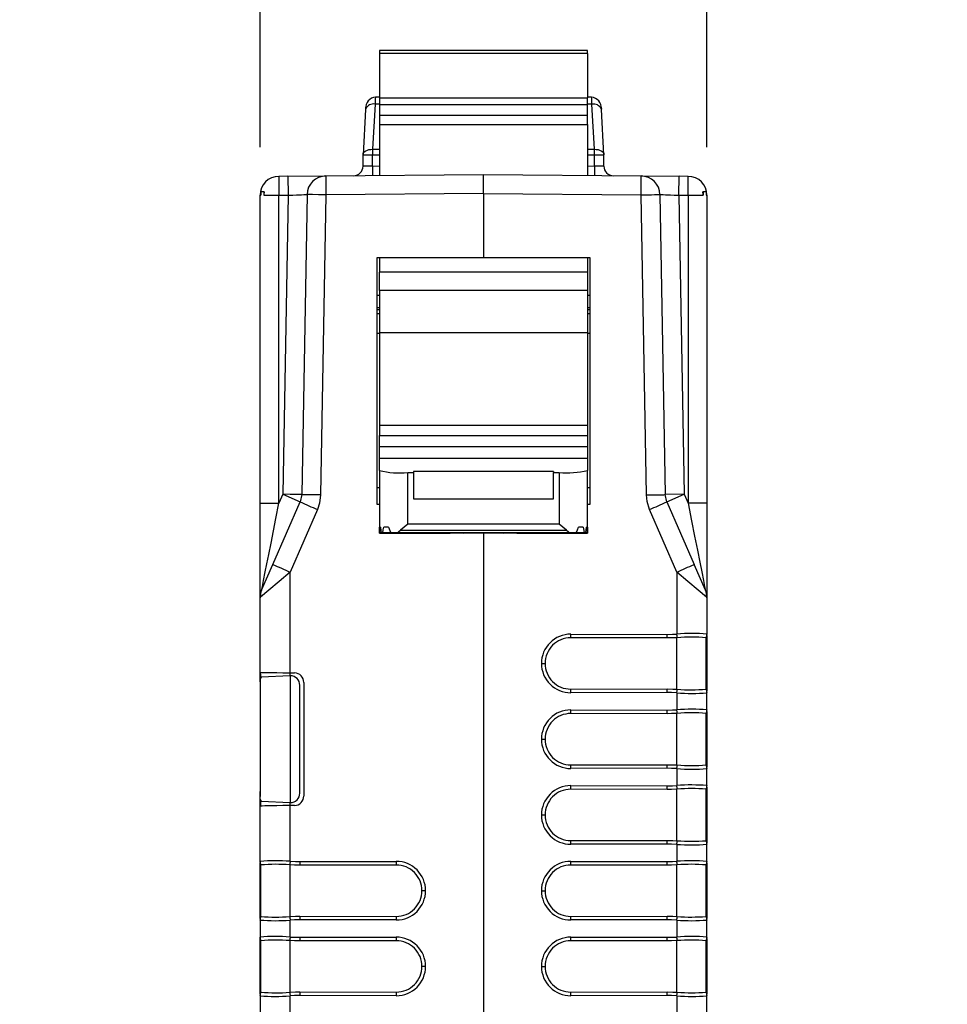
# Model space of a CAD drawing. Header units: millimetres. Extents: x 0 to 559, y 0 to 432.
# Tile 9 of 25: x 120 to 169, y 322 to 374. Entities that reach past the tile are written whole.
import ezdxf

# ---------------------------------------------------------------- set-up
doc = ezdxf.new("R2010")
doc.units = ezdxf.units.MM
doc.header["$LTSCALE"] = 2
doc.layers.add('DIMENSIONS', color=140, linetype='Continuous', lineweight=25)
doc.styles.add('SLDTEXTSTYLE0', font='TXT', dxfattribs={"width": 0.7})
doc.dimstyles.new('SLDDIMSTYLE1', dxfattribs={"dimtxt": 4.316016, "dimasz": 6.604, "dimexe": 0, "dimexo": 0.0625, "dimgap": 1.079004, "dimtad": 0, "dimtih": 1, "dimtoh": 1, "dimdec": 1, "dimrnd": 1e-09, "dimzin": 12, "dimdsep": 46, "dimtxsty": 'SLDTEXTSTYLE0', "dimsah": 1, "dimcen": 0.09, "dimadec": 0, "dimazin": 3, "dimtfac": 1, "dimtdec": 1, "dimtmove": 0, "dimatfit": 0, "dimfxl": 0, "dimfrac": 2, "dimtolj": 1, "dimtzin": 12, "dimarcsym": 0})

# ---------------------------------------------------------------- blocks, each defined once
blk = doc.blocks.new('_D_2')
at = {"layer": 'DIMENSIONS'}
for p, q in [((133.019, 367.697), (133.019, 388.359)), ((156.629, 367.697), (156.629, 388.359)), ((133.019, 382.009), (120.319, 382.009)), ((138.412, 382.009), (136.962, 382.009)), ((136.962, 382.009), (136.962, 375.149)), ((151.237, 382.009), (152.686, 382.009)), ((152.686, 382.009), (152.686, 375.149)), ((156.629, 382.009), (169.329, 382.009)), ((136.962, 375.149), (138.412, 375.149)), ((152.686, 375.149), (151.237, 375.149))]:
    blk.add_line(p, q, dxfattribs=at)
for points in [[(133.019, 382.009), (126.415, 383.025), (126.415, 380.993)], [(156.629, 382.009), (163.233, 380.993), (163.233, 383.025)]]:
    blk.add_solid(points, dxfattribs=at)
at = {"layer": 'DIMENSIONS', "char_height": 4.2333, "attachment_point": 1, "style": 'SLDTEXTSTYLE0'}
for s, insert in [('23.6', (138.412, 388.432)), ('0.93', (138.412, 380.606))]:
    blk.add_mtext(s, dxfattribs=dict(at, insert=insert))

msp = doc.modelspace()

# ---------------------------------------------------------------- linework, layer by layer
for p, q in [((150.324, 372.796), (139.324, 372.796)), ((139.324, 372.796), (139.324, 372.651)), ((150.324, 372.651), (139.324, 372.651)), ((139.324, 372.651), (139.324, 370.307)), ((150.324, 372.651), (150.324, 372.796)), ((150.324, 372.651), (150.324, 370.307)), ((139.121, 370.349), (139.117, 370.336)), ((139.121, 370.349), (139.324, 370.349)), ((139.324, 370.307), (150.324, 370.307)), ((139.324, 370.307), (139.324, 369.954)), ((150.324, 370.349), (150.528, 370.349)), ((150.324, 369.954), (150.324, 370.307)), ((139.093, 369.97), (138.961, 367.585)), ((139.324, 369.97), (139.093, 369.97)), ((139.324, 369.954), (150.324, 369.954)), ((139.324, 369.954), (139.324, 369.391)), ((150.555, 369.97), (150.324, 369.97)), ((150.324, 369.391), (150.324, 369.954)), ((150.688, 367.585), (150.555, 369.97)), ((138.594, 369.687), (138.462, 367.302)), ((139.324, 369.391), (150.324, 369.391)), ((139.324, 369.391), (139.324, 368.888)), ((150.324, 368.888), (150.324, 369.391)), ((151.187, 367.302), (151.055, 369.687)), ((139.324, 368.888), (150.324, 368.888)), ((139.324, 368.888), (139.324, 366.204)), ((150.324, 368.888), (150.324, 366.204)), ((138.961, 367.274), (138.461, 367.274)), ((138.461, 366.692), (138.461, 367.274)), ((138.961, 367.585), (138.961, 367.274)), ((138.961, 367.585), (139.324, 367.585)), ((138.961, 366.701), (138.961, 367.274)), ((139.324, 367.274), (138.961, 367.274)), ((150.324, 367.585), (150.688, 367.585)), ((150.688, 367.274), (150.324, 367.274)), ((150.688, 367.274), (150.688, 367.585)), ((150.688, 366.701), (150.688, 367.274)), ((151.188, 367.274), (150.688, 367.274)), ((151.188, 366.687), (151.188, 367.274)), ((138.961, 366.701), (139.324, 366.704)), ((138.961, 366.701), (138.965, 366.201)), ((150.324, 366.704), (150.688, 366.701)), ((150.688, 366.701), (150.683, 366.201)), ((134.493, 366.162), (134.011, 366.157)), ((134.011, 366.157), (134.019, 365.157)), ((134.493, 366.162), (136.494, 366.179)), ((134.493, 366.162), (134.502, 365.162)), ((136.494, 366.179), (144.824, 366.252)), ((144.824, 366.252), (153.155, 366.179)), ((153.155, 366.179), (155.155, 366.162)), ((155.147, 365.162), (155.155, 366.162)), ((155.638, 366.157), (155.155, 366.162)), ((155.629, 365.157), (155.638, 366.157)), ((133.019, 365.157), (133.057, 365.157)), ((133.019, 348.893), (133.019, 365.157)), ((133.219, 365.339), (133.057, 365.339)), ((133.057, 365.339), (133.057, 365.157)), ((133.219, 365.339), (133.219, 365.157)), ((133.24, 365.339), (133.219, 365.339)), ((133.219, 365.157), (134.019, 365.157)), ((134.019, 365.157), (134.502, 365.162)), ((134.019, 348.893), (134.019, 365.157)), ((134.502, 365.162), (134.226, 349.365)), ((135.503, 365.196), (135.226, 349.348)), ((136.494, 365.179), (136.217, 349.331)), ((144.824, 365.252), (136.494, 365.179)), ((144.824, 365.252), (153.155, 365.179)), ((144.824, 365.252), (144.824, 361.874)), ((153.431, 349.331), (153.155, 365.179)), ((154.146, 365.196), (154.423, 349.348)), ((155.147, 365.162), (155.422, 349.365)), ((155.147, 365.162), (155.629, 365.157)), ((155.629, 365.157), (155.629, 348.893)), ((155.629, 365.157), (156.429, 365.157)), ((156.429, 365.339), (156.408, 365.339)), ((156.429, 365.339), (156.429, 365.157)), ((156.591, 365.339), (156.429, 365.339)), ((156.591, 365.339), (156.591, 365.157)), ((156.591, 365.157), (156.629, 365.157)), ((156.629, 365.157), (156.629, 348.893)), ((139.209, 361.874), (144.824, 361.874)), ((139.209, 348.834), (139.209, 361.874)), ((139.324, 361.874), (139.324, 361.1)), ((144.824, 361.874), (150.439, 361.874)), ((150.324, 361.874), (150.324, 361.1)), ((150.439, 361.874), (150.439, 348.834)), ((150.324, 361.1), (139.324, 361.1)), ((139.324, 360.134), (139.324, 361.1)), ((150.324, 361.1), (150.324, 360.134)), ((139.209, 359.884), (139.324, 359.884)), ((150.324, 360.134), (139.324, 360.134)), ((139.324, 360.134), (139.324, 357.912)), ((150.324, 360.134), (150.324, 357.912)), ((150.324, 359.884), (150.439, 359.884)), ((139.209, 359.231), (139.324, 359.231)), ((139.324, 359.101), (139.209, 359.101)), ((139.324, 358.889), (139.209, 358.889)), ((150.324, 359.231), (150.439, 359.231)), ((150.439, 359.101), (150.324, 359.101)), ((150.439, 358.889), (150.324, 358.889)), ((139.209, 357.884), (139.324, 357.884)), ((139.324, 357.912), (150.324, 357.912)), ((139.324, 357.912), (139.324, 353.012)), ((150.324, 357.912), (150.324, 353.012)), ((150.324, 357.884), (150.439, 357.884)), ((139.324, 353.012), (150.324, 353.012)), ((139.324, 353.012), (139.324, 352.477)), ((150.324, 353.012), (150.324, 352.477)), ((139.324, 352.477), (150.324, 352.477)), ((139.324, 351.876), (139.324, 352.477)), ((150.324, 352.477), (150.324, 351.876)), ((150.324, 351.876), (139.324, 351.876)), ((139.324, 351.281), (139.324, 351.876)), ((150.324, 351.876), (150.324, 351.281)), ((139.324, 350.625), (139.324, 351.281)), ((139.324, 351.281), (150.324, 351.281)), ((150.324, 351.281), (150.324, 350.625)), ((139.324, 350.625), (139.324, 347.324)), ((140.824, 347.795), (140.824, 350.512)), ((140.824, 350.512), (141.124, 350.512)), ((148.524, 350.565), (141.124, 350.565)), ((141.124, 350.565), (141.124, 350.512)), ((141.124, 350.512), (141.124, 349.132)), ((148.524, 350.565), (148.524, 350.512)), ((148.524, 349.132), (148.524, 350.512)), ((148.524, 350.512), (148.824, 350.512)), ((148.824, 350.512), (148.824, 347.795)), ((150.324, 347.324), (150.324, 350.625)), ((139.209, 349.734), (139.324, 349.734)), ((150.324, 349.734), (150.439, 349.734)), ((133.698, 345.663), (135.142, 348.965)), ((134.226, 349.365), (134.019, 348.893)), ((134.226, 349.365), (135.142, 348.965)), ((135.226, 349.348), (135.142, 348.965)), ((141.124, 349.132), (148.524, 349.132)), ((155.422, 349.365), (154.423, 349.348)), ((154.506, 348.965), (154.423, 349.348)), ((154.506, 348.965), (155.422, 349.365)), ((154.506, 348.965), (155.951, 345.663)), ((155.422, 349.365), (155.629, 348.893)), ((133.019, 348.893), (134.019, 348.893)), ((133.019, 343.903), (133.019, 348.893)), ((136.05, 348.564), (134.605, 345.262)), ((139.324, 348.834), (139.209, 348.834)), ((150.439, 348.834), (150.324, 348.834)), ((155.043, 345.262), (153.599, 348.564)), ((156.629, 348.893), (155.629, 348.893)), ((156.629, 348.893), (156.629, 343.903)), ((139.324, 347.324), (139.328, 347.625)), ((139.379, 347.625), (139.328, 347.625)), ((139.805, 347.629), (139.555, 347.629)), ((140.824, 347.795), (140.435, 347.478)), ((140.435, 347.478), (149.213, 347.478)), ((148.824, 347.795), (140.824, 347.795)), ((149.213, 347.478), (148.824, 347.795)), ((150.093, 347.629), (149.843, 347.629)), ((150.321, 347.625), (150.27, 347.625)), ((150.321, 347.625), (150.324, 347.324)), ((143.467, 347.324), (139.324, 347.324)), ((139.324, 347.323), (139.324, 347.324)), ((139.324, 347.323), (143.352, 347.323)), ((139.324, 347.321), (139.324, 347.323)), ((143.063, 347.321), (139.324, 347.321)), ((139.324, 347.32), (139.324, 347.321)), ((139.324, 347.32), (142.948, 347.32)), ((139.41, 347.327), (143.756, 347.327)), ((143.872, 347.328), (139.498, 347.328)), ((149.724, 347.331), (139.924, 347.331)), ((149.363, 347.332), (140.286, 347.332)), ((142.948, 347.32), (143.063, 347.321)), ((143.064, 347.323), (143.063, 347.321)), ((143.352, 347.323), (143.467, 347.324)), ((143.468, 347.327), (143.467, 347.324)), ((143.756, 347.327), (143.872, 347.328)), ((143.785, 347.321), (144.824, 347.33)), ((143.785, 347.321), (143.785, 347.327)), ((145.864, 347.321), (143.785, 347.321)), ((143.872, 347.331), (143.872, 347.328)), ((144.824, 347.331), (144.824, 347.33)), ((144.824, 347.33), (145.864, 347.321)), ((144.824, 347.321), (144.824, 294.319)), ((145.776, 347.331), (145.777, 347.328)), ((150.151, 347.328), (145.777, 347.328)), ((145.777, 347.328), (145.892, 347.327)), ((145.864, 347.321), (145.864, 347.327)), ((145.892, 347.327), (150.238, 347.327)), ((146.181, 347.324), (146.181, 347.327)), ((150.324, 347.324), (146.181, 347.324)), ((146.181, 347.324), (146.297, 347.323)), ((146.297, 347.323), (150.324, 347.323)), ((146.585, 347.323), (146.585, 347.321)), ((146.585, 347.321), (150.324, 347.321)), ((146.701, 347.32), (146.585, 347.321)), ((146.701, 347.32), (150.324, 347.32)), ((150.324, 347.324), (150.324, 347.323)), ((150.324, 347.323), (150.324, 347.321)), ((150.324, 347.321), (150.324, 347.32)), ((133.103, 344.304), (133.698, 345.663)), ((134.605, 339.937), (134.605, 345.262)), ((155.043, 345.262), (155.043, 341.987)), ((156.545, 344.304), (155.951, 345.663)), ((133.019, 339.965), (133.019, 343.903)), ((156.629, 343.903), (156.629, 341.984)), ((154.533, 341.78), (149.433, 341.789)), ((149.434, 341.98), (154.534, 341.971)), ((155.043, 339.073), (155.043, 341.795)), ((156.591, 341.775), (156.62, 341.872)), ((156.591, 341.771), (156.62, 341.868)), ((156.591, 339.075), (156.591, 341.792)), ((156.629, 341.984), (156.629, 341.968)), ((156.629, 341.903), (156.629, 338.965)), ((147.884, 340.434), (148.075, 340.434)), ((133.019, 339.466), (133.019, 339.966)), ((133.057, 339.67), (133.057, 339.965)), ((134.593, 339.782), (133.099, 339.704)), ((134.605, 339.937), (134.838, 339.933)), ((134.606, 339.783), (134.606, 339.937)), ((134.619, 333.084), (134.619, 339.783)), ((133.019, 339.466), (133.019, 339.199)), ((133.019, 339.199), (133.019, 333.668)), ((135.119, 333.584), (135.119, 339.283)), ((135.329, 339.433), (135.329, 333.435)), ((149.433, 339.078), (154.533, 339.087)), ((156.62, 338.999), (156.591, 339.096)), ((156.62, 338.995), (156.591, 339.092)), ((154.534, 338.896), (149.434, 338.887)), ((155.043, 338.881), (155.043, 337.987)), ((156.629, 338.9), (156.629, 338.883)), ((156.629, 337.984), (156.629, 338.883)), ((149.434, 337.98), (154.534, 337.971)), ((156.629, 337.984), (156.629, 337.968)), ((154.533, 337.78), (149.433, 337.789)), ((155.043, 335.073), (155.043, 337.795)), ((156.591, 337.775), (156.62, 337.872)), ((156.591, 337.771), (156.62, 337.868)), ((156.591, 335.075), (156.591, 337.792)), ((156.629, 337.903), (156.629, 334.965)), ((147.884, 336.434), (148.075, 336.434)), ((149.433, 335.078), (154.533, 335.087)), ((154.534, 334.896), (149.434, 334.887)), ((155.043, 334.881), (155.043, 333.987)), ((156.62, 334.999), (156.591, 335.096)), ((156.62, 334.995), (156.591, 335.092)), ((156.629, 334.9), (156.629, 334.883)), ((156.629, 333.984), (156.629, 334.883)), ((149.434, 333.98), (154.534, 333.971)), ((156.591, 333.775), (156.62, 333.872)), ((156.591, 333.771), (156.62, 333.868)), ((156.629, 333.984), (156.629, 333.968)), ((156.629, 333.903), (156.629, 330.965)), ((133.019, 333.668), (133.019, 333.402)), ((133.019, 332.901), (133.019, 333.402)), ((154.533, 333.78), (149.433, 333.789)), ((155.043, 331.073), (155.043, 333.795)), ((156.591, 331.075), (156.591, 333.792)), ((133.019, 329.984), (133.019, 332.902)), ((133.057, 332.903), (133.057, 333.196)), ((133.099, 333.163), (134.593, 333.085)), ((134.838, 332.935), (134.605, 332.931)), ((134.605, 329.987), (134.605, 332.931)), ((134.606, 332.931), (134.606, 333.085)), ((147.884, 332.434), (148.075, 332.434)), ((149.433, 331.078), (154.533, 331.087)), ((154.534, 330.896), (149.434, 330.887)), ((155.043, 330.881), (155.043, 329.987)), ((156.62, 330.999), (156.591, 331.096)), ((156.62, 330.995), (156.591, 331.092)), ((156.629, 330.9), (156.629, 330.883)), ((156.629, 329.984), (156.629, 330.883)), ((133.019, 329.968), (133.019, 329.984)), ((133.057, 329.776), (133.019, 329.968)), ((133.019, 326.965), (133.019, 329.902)), ((133.057, 327.075), (133.057, 329.792)), ((134.606, 327.073), (134.606, 329.795)), ((135.115, 329.971), (140.215, 329.98)), ((140.216, 329.789), (135.115, 329.78)), ((154.533, 329.78), (149.433, 329.789)), ((149.434, 329.98), (154.534, 329.971)), ((155.043, 327.073), (155.043, 329.795)), ((156.591, 329.775), (156.62, 329.872)), ((156.591, 329.771), (156.62, 329.868)), ((156.591, 327.075), (156.591, 329.792)), ((156.629, 329.984), (156.629, 329.968)), ((156.629, 329.903), (156.629, 326.965)), ((141.764, 328.434), (141.573, 328.434)), ((147.884, 328.434), (148.075, 328.434)), ((135.116, 327.087), (135.115, 326.896)), ((135.116, 327.087), (140.216, 327.078)), ((149.433, 327.078), (154.533, 327.087)), ((156.62, 326.999), (156.591, 327.096)), ((156.62, 326.995), (156.591, 327.092)), ((133.019, 326.883), (133.019, 326.9)), ((133.019, 326.883), (133.019, 325.984)), ((134.605, 325.987), (134.605, 326.881)), ((140.215, 326.887), (135.115, 326.896)), ((154.534, 326.896), (149.434, 326.887)), ((155.043, 326.881), (155.043, 325.987)), ((156.629, 326.9), (156.629, 326.883)), ((156.629, 325.984), (156.629, 326.883)), ((133.019, 325.968), (133.019, 325.984)), ((133.057, 325.776), (133.019, 325.968)), ((133.019, 322.965), (133.019, 325.902)), ((133.057, 323.075), (133.057, 325.792)), ((134.606, 323.073), (134.606, 325.795)), ((135.115, 325.971), (140.215, 325.98)), ((140.216, 325.789), (135.115, 325.78)), ((154.533, 325.78), (149.433, 325.789)), ((149.434, 325.98), (154.534, 325.971)), ((155.043, 323.073), (155.043, 325.795)), ((156.591, 325.775), (156.62, 325.872)), ((156.591, 325.771), (156.62, 325.868)), ((156.591, 323.075), (156.591, 325.792)), ((156.629, 325.984), (156.629, 325.968)), ((156.629, 325.903), (156.629, 322.965)), ((141.764, 324.434), (141.573, 324.434)), ((147.884, 324.434), (148.075, 324.434)), ((133.019, 322.883), (133.019, 322.9)), ((135.116, 323.087), (135.115, 322.896)), ((135.116, 323.087), (140.216, 323.078)), ((149.433, 323.078), (154.533, 323.087)), ((156.62, 322.999), (156.591, 323.096)), ((156.62, 322.995), (156.591, 323.092)), ((156.629, 322.9), (156.629, 322.883)), ((133.019, 322.883), (133.019, 321.984)), ((134.605, 321.987), (134.605, 322.881)), ((140.215, 322.887), (135.115, 322.896)), ((154.534, 322.896), (149.434, 322.887)), ((155.043, 322.881), (155.043, 321.987)), ((156.629, 321.984), (156.629, 322.883))]:
    msp.add_line(p, q)
at = {"flags": 128}
for points in [[(138.601, 369.729), (138.599, 369.722), (138.594, 369.687)], [(138.599, 369.708), (138.608, 369.81), (138.622, 369.849)], [(151.027, 369.849), (151.044, 369.786), (151.05, 369.708)], [(151.055, 369.687), (151.049, 369.722), (151.047, 369.729)], [(138.462, 367.302), (138.474, 367.361), (138.505, 367.416), (138.552, 367.467), (138.614, 367.51), (138.689, 367.544), (138.774, 367.569), (138.866, 367.583), (138.961, 367.585)], [(150.688, 367.585), (150.783, 367.583), (150.875, 367.569), (150.96, 367.544), (151.035, 367.51), (151.097, 367.467), (151.144, 367.416), (151.174, 367.361), (151.187, 367.302)], [(138.462, 366.692), (138.461, 366.692), (138.461, 366.692)], [(144.824, 365.252), (144.824, 365.634), (144.824, 365.959), (144.824, 366.176), (144.824, 366.252)], [(134.502, 365.162), (134.743, 365.17), (134.942, 365.177), (135.21, 365.186), (135.338, 365.191), (135.431, 365.194), (135.503, 365.196)], [(136.494, 365.179), (136.114, 365.186), (135.792, 365.191), (135.578, 365.195), (135.503, 365.196)], [(153.155, 365.179), (153.349, 365.182), (153.535, 365.186), (153.706, 365.189), (153.856, 365.191), (153.979, 365.193), (154.071, 365.195), (154.127, 365.196), (154.146, 365.196)], [(154.146, 365.196), (154.218, 365.194), (154.31, 365.191), (154.439, 365.186), (154.707, 365.177), (154.906, 365.17), (155.147, 365.162)], [(135.226, 349.348), (135.15, 349.349), (134.933, 349.353), (134.609, 349.359), (134.226, 349.365)], [(136.217, 349.331), (136.023, 349.334), (135.837, 349.337), (135.666, 349.34), (135.516, 349.343), (135.393, 349.345), (135.301, 349.347), (135.245, 349.348), (135.226, 349.348)], [(136.217, 349.331), (136.161, 348.893), (136.05, 348.564)], [(153.431, 349.331), (153.625, 349.334), (153.811, 349.337), (153.983, 349.34), (154.133, 349.343), (154.256, 349.345), (154.347, 349.347), (154.404, 349.348), (154.423, 349.348)], [(153.599, 348.564), (153.467, 348.985), (153.431, 349.331)], [(133.103, 344.304), (133.106, 344.316), (133.113, 344.353), (133.143, 344.501), (133.204, 344.811), (133.296, 345.27), (133.38, 345.687), (133.481, 346.196), (133.6, 346.794), (133.728, 347.431), (133.859, 348.087), (134.019, 348.893)], [(155.629, 348.893), (155.815, 347.964), (155.975, 347.159), (156.122, 346.424), (156.25, 345.782), (156.353, 345.27), (156.444, 344.811), (156.506, 344.501), (156.523, 344.415), (156.536, 344.353), (156.543, 344.316), (156.545, 344.304)], [(139.379, 347.626), (139.395, 347.458), (139.41, 347.327)], [(139.498, 347.328), (139.529, 347.498), (139.555, 347.629)], [(139.805, 347.63), (139.871, 347.457), (139.924, 347.331)], [(140.286, 347.332), (140.369, 347.42), (140.435, 347.478)], [(149.213, 347.478), (149.297, 347.402), (149.363, 347.332)], [(149.724, 347.331), (149.792, 347.493), (149.844, 347.63)], [(150.093, 347.629), (150.126, 347.462), (150.151, 347.328)], [(150.238, 347.327), (150.257, 347.494), (150.27, 347.626)], [(134.605, 345.262), (134.02, 344.761), (133.483, 344.3), (133.275, 344.123), (133.13, 343.998), (133.047, 343.927), (133.019, 343.903)], [(156.598, 343.93), (156.518, 343.998), (156.373, 344.123), (156.166, 344.3), (155.628, 344.761), (155.043, 345.262)], [(156.629, 343.903), (156.602, 343.927), (156.598, 343.93)], [(155.043, 341.795), (154.757, 341.783), (154.533, 341.78)], [(154.534, 341.971), (154.816, 341.976), (155.043, 341.987)], [(155.054, 341.795), (155.048, 341.795), (155.043, 341.795)], [(156.591, 341.792), (156.591, 341.793), (156.591, 341.793)], [(133.019, 339.965), (133.133, 339.963), (133.279, 339.96), (133.483, 339.957), (133.902, 339.949), (134.218, 339.943), (134.605, 339.937)], [(133.099, 339.704), (133.05, 339.664), (133.026, 339.556), (133.02, 339.393), (133.019, 339.199)], [(134.619, 339.783), (134.605, 339.783), (134.593, 339.782)], [(154.533, 339.087), (154.819, 339.083), (155.043, 339.073)], [(155.043, 339.073), (155.049, 339.072), (155.054, 339.072)], [(156.591, 339.074), (156.591, 339.075), (156.591, 339.075)], [(155.043, 338.881), (154.755, 338.893), (154.534, 338.896)], [(154.534, 337.971), (154.816, 337.976), (155.043, 337.987)], [(155.043, 337.795), (154.757, 337.783), (154.533, 337.78)], [(155.054, 337.795), (155.048, 337.795), (155.043, 337.795)], [(156.591, 337.792), (156.591, 337.793), (156.591, 337.793)], [(154.533, 335.087), (154.819, 335.083), (155.043, 335.073)], [(155.043, 334.881), (154.755, 334.893), (154.534, 334.896)], [(155.043, 335.073), (155.049, 335.072), (155.054, 335.072)], [(156.591, 335.074), (156.591, 335.075), (156.591, 335.075)], [(154.534, 333.971), (154.816, 333.976), (155.043, 333.987)], [(133.099, 333.163), (133.052, 333.2), (133.036, 333.246), (133.026, 333.311), (133.021, 333.428), (133.02, 333.532), (133.019, 333.668)], [(155.043, 333.795), (154.757, 333.783), (154.533, 333.78)], [(155.054, 333.795), (155.048, 333.795), (155.043, 333.795)], [(156.591, 333.792), (156.591, 333.793), (156.591, 333.793)], [(134.605, 332.931), (134.218, 332.924), (133.902, 332.918), (133.483, 332.911), (133.279, 332.907), (133.133, 332.904), (133.019, 332.902)], [(134.593, 333.085), (134.608, 333.085), (134.619, 333.084)], [(154.533, 331.087), (154.819, 331.083), (155.043, 331.073)], [(155.043, 330.881), (154.755, 330.893), (154.534, 330.896)], [(155.043, 331.073), (155.049, 331.072), (155.054, 331.072)], [(156.591, 331.074), (156.591, 331.075), (156.591, 331.075)], [(133.057, 329.793), (133.057, 329.793), (133.057, 329.792)], [(134.606, 329.795), (134.599, 329.795), (134.594, 329.795)], [(134.605, 329.987), (134.893, 329.974), (135.115, 329.971)], [(135.115, 329.78), (134.83, 329.784), (134.606, 329.795)], [(155.043, 329.795), (154.757, 329.783), (154.533, 329.78)], [(154.534, 329.971), (154.816, 329.976), (155.043, 329.987)], [(155.054, 329.795), (155.048, 329.795), (155.043, 329.795)], [(156.591, 329.792), (156.591, 329.793), (156.591, 329.793)], [(133.057, 327.075), (133.057, 327.075), (133.057, 327.074)], [(134.594, 327.072), (134.601, 327.072), (134.606, 327.073)], [(134.606, 327.073), (134.891, 327.085), (135.116, 327.087)], [(154.533, 327.087), (154.819, 327.083), (155.043, 327.073)], [(155.043, 327.073), (155.049, 327.072), (155.054, 327.072)], [(156.591, 327.074), (156.591, 327.075), (156.591, 327.075)], [(135.115, 326.896), (134.832, 326.891), (134.605, 326.881)], [(155.043, 326.881), (154.755, 326.893), (154.534, 326.896)], [(133.057, 325.793), (133.057, 325.793), (133.057, 325.792)], [(134.606, 325.795), (134.599, 325.795), (134.594, 325.795)], [(134.605, 325.987), (134.893, 325.974), (135.115, 325.971)], [(135.115, 325.78), (134.83, 325.784), (134.606, 325.795)], [(155.043, 325.795), (154.757, 325.783), (154.533, 325.78)], [(154.534, 325.971), (154.816, 325.976), (155.043, 325.987)], [(155.054, 325.795), (155.048, 325.795), (155.043, 325.795)], [(156.591, 325.792), (156.591, 325.793), (156.591, 325.793)], [(133.057, 323.075), (133.057, 323.075), (133.057, 323.074)], [(134.594, 323.072), (134.601, 323.072), (134.606, 323.073)], [(134.606, 323.073), (134.891, 323.085), (135.116, 323.087)], [(154.533, 323.087), (154.819, 323.083), (155.043, 323.073)], [(155.043, 323.073), (155.049, 323.072), (155.054, 323.072)], [(156.591, 323.074), (156.591, 323.075), (156.591, 323.075)], [(135.115, 322.896), (134.832, 322.891), (134.605, 322.881)], [(155.043, 322.881), (154.755, 322.893), (154.534, 322.896)]]:
    msp.add_lwpolyline(points, dxfattribs=at)
for centre, radius, start, end in [((139.171, 369.773), 0.572, 95.4496, 184.4083), ((141.828, 369.975), 2.735, 172.4113, 180.0993), ((148.271, 369.995), 2.285, 359.3729, 8.9039), ((150.463, 369.761), 0.585, 356.8881, 83.254), ((139.006, 369.525), 0.453, 78.9006, 153.2302), ((150.625, 369.489), 0.486, 29.6227, 98.235), ((138.961, 367.274), 0.5, 176.8257, 180), ((150.688, 367.274), 0.5, 0, 3.1743), ((137.961, 366.692), 0.5, 270.7512, 0.0273), ((142.034, 176.295), 190.43, 90.92468, 91.07514), ((148.047, 201.143), 165.579, 88.91377, 89.08639), ((151.687, 366.692), 0.5, 179.9871, 269.2343), ((134.019, 365.157), 1, 90.5, 180), ((136.502, 365.179), 1, 90.5, 179), ((165.143, 365.679), 28.654, 179.0002, 180.9998), ((124.505, 365.679), 28.654, 359.0002, 0.9998), ((153.146, 365.179), 1, 1, 89.5), ((155.629, 365.157), 1, 0, 89.5), ((134.019, 365.157), 0.8, 166.9007, 180), ((155.629, 365.157), 0.8, 360, 13.0993), ((140.419, 355.16), 4.665, 256.4336, 274.9889), ((149.164, 356.034), 5.533, 266.4759, 282.1015), ((164.165, 413.439), 70.706, 245.76574, 246.56961), ((125.484, 413.439), 70.706, 293.43039, 294.23426), ((139.391, 346.405), 1.221, 90.6025, 92.9965), ((140.146, 275.147), 72.484, 90.27003, 90.46697), ((149.502, 275.147), 72.484, 89.53303, 89.72997), ((150.257, 346.405), 1.221, 87.0035, 89.3975), ((139.673, 329.332), 17.997, 90.5593, 90.8381), ((140.657, 160.158), 187.175, 90.1137, 90.22437), ((148.991, 160.158), 187.175, 89.77563, 89.8863), ((149.975, 329.332), 17.997, 89.1619, 89.4407), ((162.72, 410.138), 70.706, 245.76574, 246.56961), ((126.928, 410.138), 70.706, 293.43039, 294.23426), ((134.019, 343.903), 1, 156.3697, 180), ((155.629, 343.903), 1, 0, 23.6303), ((133.519, 344.04), 0.482, 159.6705, 193.3259), ((156.13, 344.04), 0.482, 346.6741, 20.3295), ((149.431, 340.434), 1.547, 89.8866, 180.0116), ((149.431, 340.434), 1.355, 89.8981, 179.9998), ((96.003, 342.072), 53.43, 359.6961, 359.9014), ((101.103, 342.063), 53.43, 359.6961, 359.9014), ((155.821, 332.3), 9.717, 85.2314, 94.5936), ((101.634, 338.802), 53.504, 3.2068, 3.4119), ((155.808, 332.57), 9.256, 85.1486, 94.6725), ((156.131, 341.984), 0.498, 337.4334, 359.9987), ((156.129, 341.968), 0.5, 348.0637, 0), ((149.431, 340.433), 1.547, 179.9884, 270.1135), ((149.431, 340.434), 1.355, 180.0002, 270.1019), ((134.619, 339.283), 0.5, 0, 90), ((134.829, 339.433), 0.5, 359.9926, 89.0071), ((96.003, 338.795), 53.43, 0.0986, 0.3039), ((101.103, 338.804), 53.43, 0.0986, 0.3039), ((101.634, 342.065), 53.504, 356.5881, 356.7932), ((155.808, 348.298), 9.256, 265.3275, 274.8514), ((156.131, 338.883), 0.498, 0.0013, 22.5666), ((155.821, 348.567), 9.717, 265.4064, 274.7685), ((156.129, 338.9), 0.5, 0, 11.9363), ((149.431, 336.434), 1.547, 89.8866, 180.0116), ((96.003, 338.072), 53.43, 359.6961, 359.9014), ((155.821, 328.3), 9.717, 85.2314, 94.5936), ((101.634, 334.802), 53.504, 3.2068, 3.4119), ((156.131, 337.984), 0.498, 337.4334, 359.9987), ((149.431, 336.434), 1.355, 89.8981, 179.9998), ((101.103, 338.063), 53.43, 359.6961, 359.9014), ((155.808, 328.57), 9.256, 85.1486, 94.6725), ((156.129, 337.968), 0.5, 348.0637, 0), ((149.431, 336.433), 1.547, 179.9884, 270.1135), ((149.431, 336.434), 1.355, 180.0002, 270.1019), ((96.003, 334.795), 53.43, 0.0986, 0.3039), ((101.103, 334.804), 53.43, 0.0986, 0.3039), ((101.634, 338.065), 53.504, 356.5881, 356.7932), ((155.821, 344.567), 9.717, 265.4064, 274.7685), ((155.808, 344.298), 9.256, 265.3275, 274.8514), ((156.131, 334.883), 0.498, 0.0013, 22.5666), ((156.129, 334.9), 0.5, 0, 11.9363), ((149.431, 332.434), 1.547, 89.8866, 180.0116), ((96.003, 334.072), 53.43, 359.6961, 359.9014), ((101.103, 334.063), 53.43, 359.6961, 359.9014), ((155.821, 324.3), 9.717, 85.2314, 94.5936), ((101.634, 330.802), 53.504, 3.2068, 3.4119), ((155.808, 324.57), 9.256, 85.1486, 94.6725), ((156.131, 333.984), 0.498, 337.4334, 359.9987), ((156.129, 333.968), 0.5, 348.0637, 0), ((134.619, 333.584), 0.5, 270, 0), ((134.829, 333.434), 0.5, 270.9929, 0.0074), ((149.431, 332.434), 1.355, 89.8981, 179.9998), ((149.431, 332.433), 1.547, 179.9884, 270.1135), ((149.431, 332.434), 1.355, 180.0002, 270.1019), ((96.003, 330.795), 53.43, 0.0986, 0.3039), ((101.103, 330.804), 53.43, 0.0986, 0.3039), ((101.634, 334.065), 53.504, 356.5881, 356.7932), ((155.821, 340.567), 9.717, 265.4064, 274.7685), ((155.808, 340.298), 9.256, 265.3275, 274.8514), ((156.131, 330.883), 0.498, 0.0013, 22.5666), ((156.129, 330.9), 0.5, 0, 11.9363), ((133.827, 320.3), 9.717, 85.4064, 94.7686), ((133.517, 329.984), 0.498, 180.0013, 202.5666), ((133.84, 320.569), 9.257, 85.3278, 94.8512), ((188.014, 326.802), 53.504, 176.5881, 176.7932), ((188.914, 330.064), 53.799, 180.099, 180.3029), ((140.218, 328.434), 1.547, 359.9884, 90.1135), ((193.645, 330.072), 53.43, 180.0986, 180.3039), ((140.218, 328.434), 1.355, 0.0002, 90.1019), ((149.431, 328.434), 1.547, 89.8866, 180.0116), ((149.431, 328.434), 1.355, 89.8981, 179.9998), ((96.003, 330.072), 53.43, 359.6961, 359.9014), ((101.103, 330.063), 53.43, 359.6961, 359.9014), ((155.821, 320.3), 9.717, 85.2314, 94.5936), ((101.634, 326.802), 53.504, 3.2068, 3.4119), ((155.808, 320.57), 9.256, 85.1486, 94.6725), ((156.131, 329.984), 0.498, 337.4334, 359.9987), ((156.129, 329.968), 0.5, 348.0637, 0), ((140.218, 328.433), 1.547, 269.8866, 0.0116), ((140.218, 328.434), 1.355, 269.8981, 359.9998), ((149.431, 328.433), 1.547, 179.9884, 270.1135), ((149.431, 328.434), 1.355, 180.0002, 270.1019), ((133.519, 326.9), 0.5, 157.4881, 180), ((133.517, 326.883), 0.498, 157.4334, 179.9987), ((133.84, 336.298), 9.257, 265.1488, 274.6722), ((188.014, 330.065), 53.504, 183.2068, 183.4119), ((193.645, 326.795), 53.43, 179.6961, 179.9014), ((96.003, 326.795), 53.43, 0.0986, 0.3039), ((101.103, 326.804), 53.43, 0.0986, 0.3039), ((101.634, 330.065), 53.504, 356.5881, 356.7932), ((155.808, 336.298), 9.256, 265.3275, 274.8514), ((156.131, 326.883), 0.498, 0.0013, 22.5666), ((133.827, 336.567), 9.717, 265.2314, 274.5936), ((155.821, 336.567), 9.717, 265.4064, 274.7685), ((156.129, 326.9), 0.5, 0, 11.9363), ((133.827, 316.3), 9.717, 85.4064, 94.7685), ((155.821, 316.3), 9.717, 85.2314, 94.5936), ((133.517, 325.984), 0.498, 180.0013, 202.5666), ((133.84, 316.569), 9.257, 85.3278, 94.8512), ((188.014, 322.802), 53.504, 176.5881, 176.7932), ((188.914, 326.064), 53.799, 180.099, 180.3029), ((140.218, 324.434), 1.547, 359.9884, 90.1135), ((193.645, 326.072), 53.43, 180.0986, 180.3039), ((140.218, 324.434), 1.355, 0.0002, 90.1019), ((149.431, 324.434), 1.547, 89.8866, 180.0116), ((149.431, 324.434), 1.355, 89.8981, 179.9998), ((96.003, 326.072), 53.43, 359.6961, 359.9014), ((101.103, 326.063), 53.43, 359.6961, 359.9014), ((101.634, 322.802), 53.504, 3.2068, 3.4119), ((155.808, 316.57), 9.256, 85.1486, 94.6725), ((156.131, 325.984), 0.498, 337.4334, 359.9987), ((156.129, 325.968), 0.5, 348.0637, 0), ((140.218, 324.433), 1.547, 269.8866, 0.0116), ((140.218, 324.434), 1.355, 269.8981, 359.9998), ((149.431, 324.433), 1.547, 179.9884, 270.1135), ((149.431, 324.434), 1.355, 180.0002, 270.1019), ((133.519, 322.9), 0.5, 157.4881, 180), ((133.517, 322.883), 0.498, 157.4334, 179.9987), ((133.84, 332.298), 9.257, 265.1488, 274.6722), ((188.014, 326.065), 53.504, 183.2068, 183.4119), ((193.645, 322.795), 53.43, 179.6961, 179.9014), ((96.003, 322.795), 53.43, 0.0986, 0.3039), ((101.103, 322.804), 53.43, 0.0986, 0.3039), ((101.634, 326.065), 53.504, 356.5881, 356.7932), ((155.808, 332.298), 9.256, 265.3275, 274.8514), ((156.131, 322.883), 0.498, 0.0013, 22.5666), ((156.129, 322.9), 0.5, 0, 11.9363), ((133.827, 332.567), 9.717, 265.2314, 274.5936), ((155.821, 332.567), 9.717, 265.4064, 274.7685)]:
    msp.add_arc(centre, radius, start, end)

# ---------------------------------------------------------------- dimensions: what is measured, and where the dimension line sits
at = {"layer": 'DIMENSIONS'}
dim = msp.add_linear_dim(base=(156.629, 382.009), p1=(133.019, 365.157), p2=(156.629, 365.157), dimstyle='SLDDIMSTYLE1', dxfattribs=at)
dim.commit()
dim.dimension.update_dxf_attribs({"geometry": '_D_2', "text_midpoint": (144.824, 382.009), "dimtype": 160})

doc.saveas('drawing.dxf')
